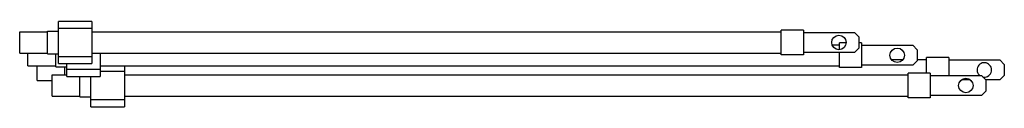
# Model space of a CAD drawing. Header units: millimetres. Extents: x 59 to 502, y 379 to 417.
import ezdxf

# ---------------------------------------------------------------- set-up
doc = ezdxf.new("R2010")
doc.units = ezdxf.units.MM
doc.header["$LTSCALE"] = 51.608833
doc.layers.get('0').update_dxf_attribs({"linetype": 'CONTINUOUS'})

msp = doc.modelspace()

# ---------------------------------------------------------------- linework, layer by layer
at = {"color": 7}
for p, q in [((76.94, 397.99), (76.94, 416.99)), ((91.94, 416.99), (76.94, 416.99)), ((91.94, 416.99), (91.94, 397.99)), ((59.44, 402.74), (59.44, 412.24)), ((59.44, 412.24), (71.94, 412.24)), ((71.94, 402.34), (71.94, 412.64)), ((71.94, 412.64), (76.94, 412.64)), ((76.94, 413.91), (91.94, 413.91)), ((91.94, 412.24), (401.94, 412.24)), ((411.94, 413.04), (401.94, 413.04)), ((401.94, 401.94), (401.94, 413.04)), ((411.94, 413.04), (411.94, 401.94)), ((411.94, 411.99), (434.94, 411.99)), ((436.94, 409.99), (434.94, 411.99)), ((436.94, 409.99), (436.94, 404.99)), ((425, 406.46), (428.13, 406.46)), ((431.14, 407.26), (428.13, 407.26)), ((428.13, 404.24), (428.13, 407.26)), ((434.94, 402.99), (436.94, 404.99)), ((438.13, 407.26), (436.94, 407.26)), ((438.13, 407.26), (438.13, 396.16)), ((438.13, 406.21), (461.13, 406.21)), ((463.13, 404.21), (461.13, 406.21)), ((463.13, 404.21), (463.13, 399.21)), ((59.44, 402.74), (71.94, 402.74)), ((63.13, 396.96), (63.13, 402.74)), ((71.94, 402.34), (76.94, 402.34)), ((75.63, 396.56), (75.63, 402.34)), ((91.94, 401.07), (76.94, 401.07)), ((91.94, 402.74), (401.94, 402.74)), ((95.63, 402.74), (95.63, 392.21)), ((411.94, 401.94), (401.94, 401.94)), ((434.94, 402.99), (411.94, 402.99)), ((428.13, 396.16), (428.13, 402.99)), ((451.65, 399.89), (456.61, 399.89)), ((461.13, 397.21), (463.13, 399.21)), ((463.13, 399.89), (467.3, 399.89)), ((477.3, 400.69), (467.3, 400.69)), ((467.3, 393.67), (467.3, 400.69)), ((477.3, 400.69), (477.3, 392.61)), ((477.3, 399.64), (500.3, 399.64)), ((502.3, 397.64), (500.3, 399.64)), ((63.13, 396.96), (75.63, 396.96)), ((67.3, 390.39), (67.3, 396.96)), ((75.63, 396.56), (80.63, 396.56)), ((76.94, 397.99), (91.94, 397.99)), ((79.8, 392.86), (79.8, 396.56)), ((80.63, 392.21), (80.63, 397.99)), ((95.63, 395.29), (80.63, 395.29)), ((95.63, 396.96), (428.13, 396.96)), ((95.63, 394.54), (106.51, 394.54)), ((106.51, 396.96), (106.51, 378.61)), ((438.13, 396.16), (428.13, 396.16)), ((461.13, 397.21), (438.13, 397.21)), ((502.3, 397.64), (502.3, 392.64)), ((67.3, 390.39), (74.01, 390.39)), ((74.01, 383.36), (74.01, 392.86)), ((74.01, 392.86), (80.63, 392.86)), ((80.63, 392.21), (95.63, 392.21)), ((86.51, 382.96), (86.51, 392.21)), ((91.51, 378.61), (91.51, 392.21)), ((106.51, 392.86), (459.01, 392.86)), ((469.01, 393.67), (459.01, 393.67)), ((459.01, 382.56), (459.01, 393.67)), ((469.01, 393.67), (469.01, 382.56)), ((469.01, 392.61), (492.01, 392.61)), ((487, 390.64), (483.03, 390.64)), ((494.01, 390.61), (492.01, 392.61)), ((500.3, 390.64), (494.01, 390.64)), ((494.01, 390.61), (494.01, 385.61)), ((500.3, 390.64), (502.3, 392.64)), ((492.01, 383.61), (494.01, 385.61)), ((74.01, 383.36), (86.51, 383.36)), ((86.51, 382.96), (91.51, 382.96)), ((106.51, 381.69), (91.51, 381.69)), ((106.51, 383.36), (459.01, 383.36)), ((469.01, 382.56), (459.01, 382.56)), ((492.01, 383.61), (469.01, 383.61)), ((91.51, 378.61), (106.51, 378.61))]:
    msp.add_line(p, q, dxfattribs=at)
for centre in [(427.94, 407.49), (454.13, 401.71), (485.01, 388.11)]:
    msp.add_circle(centre, 3.25, dxfattribs=at)
msp.add_arc((493.3, 395.14), 3.25, 254.476, 233.8748, dxfattribs=at)

doc.saveas('drawing.dxf')
